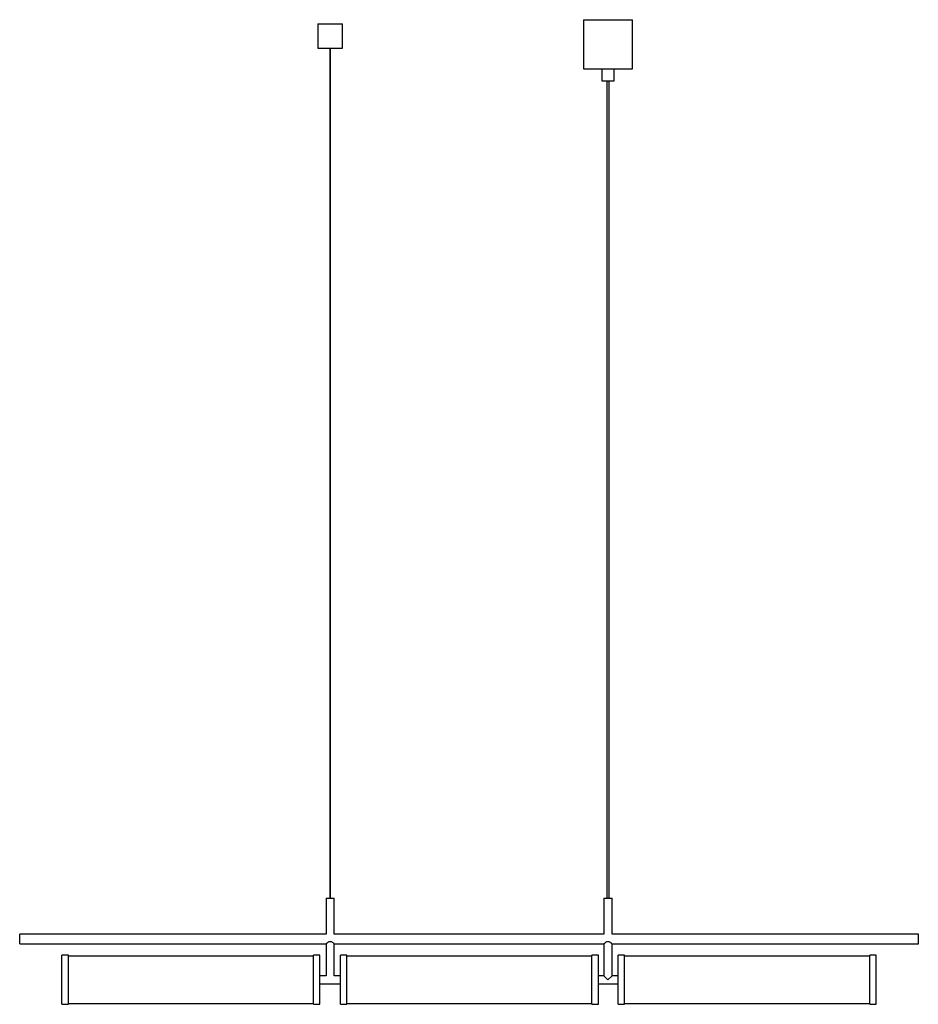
# Paper-space layout '_Posterior' of a CAD drawing. Header units: millimetres. Extents: x -507 to 593, y -265 to 940.
import ezdxf

# ---------------------------------------------------------------- set-up
doc = ezdxf.new("R2010")
doc.units = ezdxf.units.MM

psp = doc.layouts.new('_Posterior')

# ---------------------------------------------------------------- linework, layer by layer
at = {"color": 7, "linetype": 'Continuous', "lineweight": 25}
for p, q in [((-142.2, 934.5), (-142.2, 904.5)), ((-142.2, 934.5), (-112.2, 934.5)), ((-112.2, 904.5), (-112.2, 934.5)), ((182.8, 939.5), (182.8, 879.5)), ((182.8, 939.5), (242.8, 939.5)), ((242.8, 879.5), (242.8, 939.5)), ((-142.2, 904.5), (-112.2, 904.5)), ((-127.7, 904.5), (-127.7, -135.5)), ((-126.7, -135.5), (-126.7, 904.5)), ((182.8, 879.5), (242.8, 879.5)), ((205.3, 879.5), (205.3, 864.5)), ((220.3, 864.5), (220.3, 879.5)), ((205.3, 864.5), (220.3, 864.5)), ((211.3, 864.5), (211.3, -135.5)), ((214.3, -135.5), (214.3, 864.5)), ((-132.2, -135.5), (-132.2, -179.5)), ((-132.2, -135.5), (-122.2, -135.5)), ((-122.2, -179.5), (-122.2, -135.5)), ((207.8, -135.5), (207.8, -179.5)), ((207.8, -135.5), (217.8, -135.5)), ((217.8, -179.5), (217.8, -135.5)), ((-132.2, -179.5), (-507.2, -179.5)), ((-507.2, -191.5), (-507.2, -179.5)), ((207.8, -179.5), (-122.2, -179.5)), ((592.8, -179.5), (217.8, -179.5)), ((592.8, -191.5), (592.8, -179.5)), ((-507.2, -191.5), (-132.2, -191.5)), ((-132.2, -191.5), (-132.2, -230.5)), ((-122.3, -191.5), (207.8, -191.5)), ((-122.2, -230.5), (-122.2, -191.5)), ((207.8, -191.5), (207.8, -230.5)), ((217.7, -191.5), (592.8, -191.5)), ((217.8, -230.5), (217.8, -191.5)), ((-447.7, -205.5), (-455.7, -205.5)), ((-455.7, -265.5), (-455.7, -205.5)), ((-447.7, -265.5), (-447.7, -205.5)), ((-147.7, -206.5), (-447.7, -206.5)), ((-139.7, -205.5), (-147.7, -205.5)), ((-147.7, -265.5), (-147.7, -205.5)), ((-139.7, -265.5), (-139.7, -205.5)), ((-106.7, -205.5), (-114.7, -205.5)), ((-114.7, -265.5), (-114.7, -205.5)), ((-106.7, -265.5), (-106.7, -205.5)), ((193.3, -206.5), (-106.7, -206.5)), ((201.3, -205.5), (193.3, -205.5)), ((193.3, -265.5), (193.3, -205.5)), ((201.3, -265.5), (201.3, -205.5)), ((233.3, -205.5), (225.3, -205.5)), ((225.3, -265.5), (225.3, -205.5)), ((233.3, -265.5), (233.3, -205.5)), ((533.3, -206.5), (233.3, -206.5)), ((541.3, -205.5), (533.3, -205.5)), ((533.3, -265.5), (533.3, -205.5)), ((541.3, -265.5), (541.3, -205.5)), ((-132.2, -230.5), (-139.7, -230.5)), ((-139.7, -240.5), (-114.7, -240.5)), ((-114.7, -230.5), (-122.2, -230.5)), ((207.8, -230.5), (201.3, -230.5)), ((201.3, -240.5), (225.3, -240.5)), ((207.8, -230.5), (212.8, -235.5)), ((212.8, -235.5), (217.8, -230.5)), ((225.3, -230.5), (217.8, -230.5)), ((-447.7, -264.5), (-147.7, -264.5)), ((-106.7, -264.5), (193.3, -264.5)), ((233.3, -264.5), (533.3, -264.5)), ((-455.7, -265.5), (-447.7, -265.5)), ((-147.7, -265.5), (-139.7, -265.5)), ((-114.7, -265.5), (-106.7, -265.5)), ((193.3, -265.5), (201.3, -265.5)), ((225.3, -265.5), (233.3, -265.5)), ((533.3, -265.5), (541.3, -265.5))]:
    psp.add_line(p, q, dxfattribs=at)
for points in [[(-122.3, -191.5), (-122.3, -191.5), (-122.2, -191.5), (-122.4, -191.3), (-123, -190.8), (-124.1, -190), (-125.4, -189.2), (-126.7, -188.8), (-127.9, -188.8), (-129.2, -189.3), (-130.5, -190.1), (-131.5, -190.9), (-132.2, -191.4), (-132.2, -191.5), (-132.2, -191.5)], [(217.7, -191.5), (217.7, -191.5), (217.8, -191.5), (217.6, -191.3), (217, -190.8), (215.9, -190), (214.6, -189.2), (213.3, -188.8), (212.1, -188.8), (210.8, -189.3), (209.5, -190.1), (208.5, -190.9), (207.8, -191.4), (207.8, -191.5), (207.8, -191.5)]]:
    psp.add_open_spline(points, degree=3, knots=[0, 0, 0, 0, 0.012324, 0.091323, 0.171473, 0.287741, 0.406071, 0.469803, 0.534077, 0.605427, 0.719234, 0.838519, 0.926791, 1, 1, 1, 1], dxfattribs=at)

doc.saveas('drawing.dxf')
